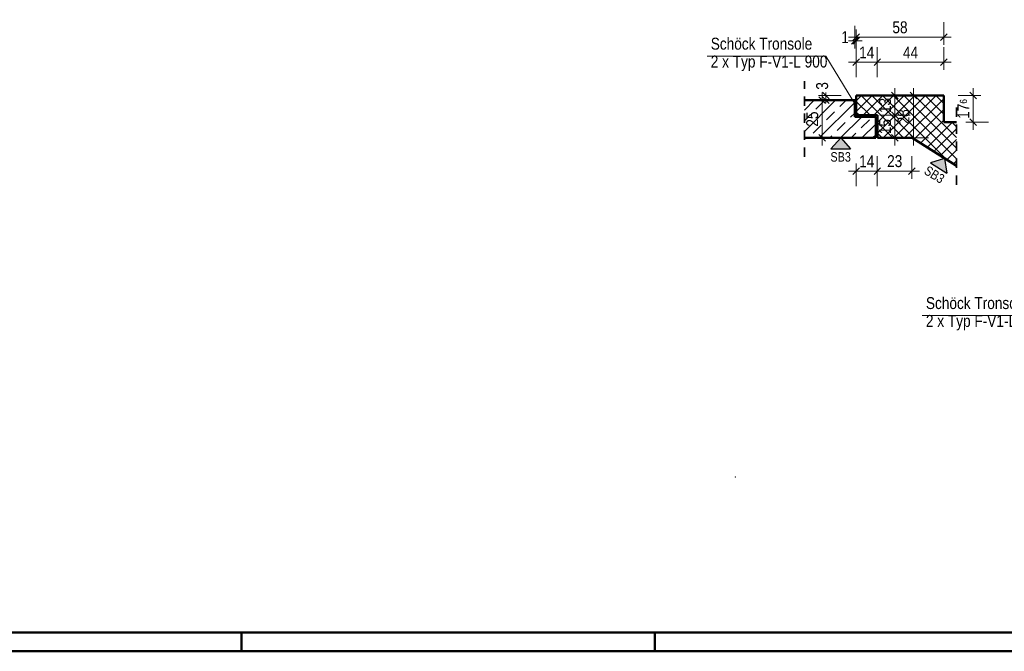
# Model space of a CAD drawing. Header units: millimetres. Extents: x 0 to 60.3, y -32.3 to 42.
# Tile 22 of 57: x 13 to 26.1, y 0 to 8.4. Entities that reach past the tile are written whole.
import ezdxf

# ---------------------------------------------------------------- set-up
doc = ezdxf.new("R2010")
doc.units = ezdxf.units.MM
doc.linetypes.add('HIDDEN', pattern=[0.375, 0.25, -0.125])
doc.layers.add('Schraffuren', color=7, linetype='Continuous', lineweight=20)
doc.styles.add('Arial Narrow', font='ARIALN.TTF')
doc.dimstyles.new('Arch_Strakon_dimstyle', dxfattribs={"dimtxt": 15.75, "dimasz": 1, "dimexe": 1.25, "dimexo": 0.0625, "dimgap": 1, "dimtad": 0, "dimdec": 4, "dimzin": 12, "dimdsep": 46, "dimtxsty": 'Arial Narrow', "dimblk": 'Arrowhead_Tick', "dimsah": 1, "dimcen": 0, "dimse1": 1, "dimse2": 1, "dimclrd": 6, "dimclrt": 2, "dimazin": 0, "dimtfac": 1, "dimtdec": 4, "dimtmove": 0, "dimatfit": 3, "dimldrblk": 'NONE', "dimfxl": 1, "dimtvp": 1, "dimtolj": 1, "dimtzin": 0, "dimlwd": 13, "dimarcsym": 2})

# ---------------------------------------------------------------- blocks, each defined once
blk = doc.blocks.new('Arrowhead_Tick')
at = {"color": 0, "linetype": 'Continuous', "lineweight": -2}
for p, q in [((0, 20), (0, -10)), ((-1, 0), (0, 0)), ((10, 0), (0, 0))]:
    blk.add_line(p, q, dxfattribs=at)
at = {"color": 2, "linetype": 'Continuous', "lineweight": 35}
blk.add_line((4.4, 4.4), (-4.4, -4.4), dxfattribs=at)
blk = doc.blocks.new('*D586')
at = {"layer": 'Defpoints', "color": 0}
for p in [(24.115, 8.08), (24.115, 7.356), (24.095, 7.296)]:
    blk.add_point(p, dxfattribs=at)
at = {"layer": 'Schraffuren', "color": 6, "linetype": 'Continuous', "lineweight": 13}
for p, q in [((24.085, 8.08), (24.075, 8.08)), ((24.095, 8.08), (24.115, 8.08)), ((24.125, 8.08), (24.135, 8.08))]:
    blk.add_line(p, q, dxfattribs=at)
at = {"layer": 'Schraffuren', "color": 6, "lineweight": 13, "xscale": 0.01, "yscale": 0.01, "zscale": 0.01}
blk.add_blockref('Arrowhead_Tick', (24.095, 8.08), dxfattribs=at)
at = {"layer": 'Schraffuren', "color": 6, "lineweight": 13, "xscale": 0.01, "yscale": 0.01, "zscale": 0.01, "rotation": 180}
blk.add_blockref('Arrowhead_Tick', (24.115, 8.08), dxfattribs=at)
at = {"layer": 'Schraffuren', "color": 2, "lineweight": 0, "insert": (23.967, 8.13), "char_height": 0.1575, "attachment_point": 5, "style": 'Arial Narrow'}
blk.add_mtext('\\A1;1', dxfattribs=at)
blk = doc.blocks.new('_None')
blk = doc.blocks.new('*D587')
at = {"layer": 'Defpoints', "color": 0}
for p in [(25.275, 8.13), (24.115, 7.356), (25.275, 7.356)]:
    blk.add_point(p, dxfattribs=at)
at = {"layer": 'Schraffuren', "color": 6, "linetype": 'Continuous', "lineweight": 13}
blk.add_line((24.125, 8.13), (25.265, 8.13), dxfattribs=at)
at = {"layer": 'Schraffuren', "color": 6, "lineweight": 13, "xscale": 0.01, "yscale": 0.01, "zscale": 0.01, "rotation": 180}
blk.add_blockref('Arrowhead_Tick', (24.115, 8.13), dxfattribs=at)
at = {"layer": 'Schraffuren', "color": 6, "lineweight": 13, "xscale": 0.01, "yscale": 0.01, "zscale": 0.01}
blk.add_blockref('Arrowhead_Tick', (25.275, 8.13), dxfattribs=at)
at = {"layer": 'Schraffuren', "color": 2, "lineweight": 0, "insert": (24.695, 8.26), "char_height": 0.1575, "attachment_point": 5, "style": 'Arial Narrow'}
blk.add_mtext('\\A1;58', dxfattribs=at)
blk = doc.blocks.new('*D588')
at = {"layer": 'Defpoints', "color": 0}
for p in [(24.395, 7.799), (24.115, 7.356), (24.395, 7.096)]:
    blk.add_point(p, dxfattribs=at)
at = {"layer": 'Schraffuren', "color": 6, "linetype": 'Continuous', "lineweight": 13}
blk.add_line((24.125, 7.799), (24.385, 7.799), dxfattribs=at)
at = {"layer": 'Schraffuren', "color": 6, "lineweight": 13, "xscale": 0.01, "yscale": 0.01, "zscale": 0.01}
blk.add_blockref('Arrowhead_Tick', (24.395, 7.799), dxfattribs=at)
at = {"layer": 'Schraffuren', "color": 6, "lineweight": 13, "xscale": 0.01, "yscale": 0.01, "zscale": 0.01, "rotation": 180}
blk.add_blockref('Arrowhead_Tick', (24.115, 7.799), dxfattribs=at)
at = {"layer": 'Schraffuren', "color": 2, "lineweight": 0, "insert": (24.255, 7.928), "char_height": 0.1575, "attachment_point": 5, "style": 'Arial Narrow'}
blk.add_mtext('\\A1;14', dxfattribs=at)
blk = doc.blocks.new('*D589')
at = {"layer": 'Defpoints', "color": 0}
for p in [(25.275, 7.799), (25.275, 7.356), (24.395, 7.096)]:
    blk.add_point(p, dxfattribs=at)
at = {"layer": 'Schraffuren', "color": 6, "linetype": 'Continuous', "lineweight": 13}
blk.add_line((24.405, 7.799), (25.265, 7.799), dxfattribs=at)
at = {"layer": 'Schraffuren', "color": 6, "lineweight": 13, "xscale": 0.01, "yscale": 0.01, "zscale": 0.01}
blk.add_blockref('Arrowhead_Tick', (25.275, 7.799), dxfattribs=at)
at = {"layer": 'Schraffuren', "color": 6, "lineweight": 13, "xscale": 0.01, "yscale": 0.01, "zscale": 0.01, "rotation": 180}
blk.add_blockref('Arrowhead_Tick', (24.395, 7.799), dxfattribs=at)
at = {"layer": 'Schraffuren', "color": 2, "lineweight": 0, "insert": (24.835, 7.928), "char_height": 0.1575, "attachment_point": 5, "style": 'Arial Narrow'}
blk.add_mtext('\\A1;44', dxfattribs=at)
blk = doc.blocks.new('*D590')
at = {"layer": 'Defpoints', "color": 0}
for p in [(25.275, 7.356), (25.665, 7.356), (25.275, 7.004)]:
    blk.add_point(p, dxfattribs=at)
at = {"layer": 'Schraffuren', "color": 6, "linetype": 'Continuous', "lineweight": 13}
blk.add_line((25.665, 7.014), (25.665, 7.346), dxfattribs=at)
at = {"layer": 'Schraffuren', "color": 6, "lineweight": 13, "xscale": 0.01, "yscale": 0.01, "zscale": 0.01}
for p, rotation in [((25.665, 7.356), 90), ((25.665, 7.004), 270)]:
    blk.add_blockref('Arrowhead_Tick', p, dxfattribs=dict(at, rotation=rotation))
at = {"layer": 'Schraffuren', "color": 2, "lineweight": 0, "insert": (25.536, 7.18), "char_height": 0.1575, "attachment_point": 5, "rotation": 90, "style": 'Arial Narrow'}
blk.add_mtext('\\A1;17{\\A1;\\H.6x;\\S6;}', dxfattribs=at)
blk = doc.blocks.new('*D591')
at = {"layer": 'Defpoints', "color": 0}
for p in [(24.115, 7.096), (24.395, 6.796), (24.395, 6.357)]:
    blk.add_point(p, dxfattribs=at)
at = {"layer": 'Schraffuren', "color": 6, "linetype": 'Continuous', "lineweight": 13}
blk.add_line((24.125, 6.357), (24.385, 6.357), dxfattribs=at)
at = {"layer": 'Schraffuren', "color": 6, "lineweight": 13, "xscale": 0.01, "yscale": 0.01, "zscale": 0.01}
blk.add_blockref('Arrowhead_Tick', (24.395, 6.357), dxfattribs=at)
at = {"layer": 'Schraffuren', "color": 6, "lineweight": 13, "xscale": 0.01, "yscale": 0.01, "zscale": 0.01, "rotation": 180}
blk.add_blockref('Arrowhead_Tick', (24.115, 6.357), dxfattribs=at)
at = {"layer": 'Schraffuren', "color": 2, "lineweight": 0, "insert": (24.255, 6.487), "char_height": 0.1575, "attachment_point": 5, "style": 'Arial Narrow'}
blk.add_mtext('\\A1;14', dxfattribs=at)
blk = doc.blocks.new('*D592')
at = {"layer": 'Defpoints', "color": 0}
for p in [(24.395, 6.796), (24.854, 6.796), (24.854, 6.357)]:
    blk.add_point(p, dxfattribs=at)
at = {"layer": 'Schraffuren', "color": 6, "linetype": 'Continuous', "lineweight": 13}
blk.add_line((24.405, 6.357), (24.844, 6.357), dxfattribs=at)
at = {"layer": 'Schraffuren', "color": 6, "lineweight": 13, "xscale": 0.01, "yscale": 0.01, "zscale": 0.01}
blk.add_blockref('Arrowhead_Tick', (24.854, 6.357), dxfattribs=at)
at = {"layer": 'Schraffuren', "color": 6, "lineweight": 13, "xscale": 0.01, "yscale": 0.01, "zscale": 0.01, "rotation": 180}
blk.add_blockref('Arrowhead_Tick', (24.395, 6.357), dxfattribs=at)
at = {"layer": 'Schraffuren', "color": 2, "lineweight": 0, "insert": (24.625, 6.488), "char_height": 0.1575, "attachment_point": 5, "style": 'Arial Narrow'}
blk.add_mtext('\\A1;23', dxfattribs=at)
blk = doc.blocks.new('*D603')
at = {"layer": 'Defpoints', "color": 0}
for p in [(24.395, 7.096), (24.628, 7.096), (24.395, 6.796)]:
    blk.add_point(p, dxfattribs=at)
at = {"layer": 'Schraffuren', "color": 6, "linetype": 'Continuous', "lineweight": 13}
blk.add_line((24.628, 6.806), (24.628, 7.086), dxfattribs=at)
at = {"layer": 'Schraffuren', "color": 6, "lineweight": 13, "xscale": 0.01, "yscale": 0.01, "zscale": 0.01}
for p, rotation in [((24.628, 7.096), 90), ((24.628, 6.796), 270)]:
    blk.add_blockref('Arrowhead_Tick', p, dxfattribs=dict(at, rotation=rotation))
at = {"layer": 'Schraffuren', "color": 2, "lineweight": 0, "insert": (24.498, 6.946), "char_height": 0.1575, "attachment_point": 5, "rotation": 90, "style": 'Arial Narrow'}
blk.add_mtext('\\A1;15', dxfattribs=at)
blk = doc.blocks.new('*D604')
at = {"layer": 'Defpoints', "color": 0}
for p in [(24.115, 7.356), (24.628, 7.356), (24.395, 7.096)]:
    blk.add_point(p, dxfattribs=at)
at = {"layer": 'Schraffuren', "color": 6, "linetype": 'Continuous', "lineweight": 13}
blk.add_line((24.628, 7.106), (24.628, 7.346), dxfattribs=at)
at = {"layer": 'Schraffuren', "color": 6, "lineweight": 13, "xscale": 0.01, "yscale": 0.01, "zscale": 0.01}
for p, rotation in [((24.628, 7.356), 90), ((24.628, 7.096), 270)]:
    blk.add_blockref('Arrowhead_Tick', p, dxfattribs=dict(at, rotation=rotation))
at = {"layer": 'Schraffuren', "color": 2, "lineweight": 0, "insert": (24.498, 7.226), "char_height": 0.1575, "attachment_point": 5, "rotation": 90, "style": 'Arial Narrow'}
blk.add_mtext('\\A1;13', dxfattribs=at)
blk = doc.blocks.new('*D605')
at = {"layer": 'Defpoints', "color": 0}
for p in [(24.873, 7.356), (25.275, 7.356), (24.854, 6.796)]:
    blk.add_point(p, dxfattribs=at)
at = {"layer": 'Schraffuren', "color": 6, "linetype": 'Continuous', "lineweight": 13}
blk.add_line((24.873, 6.806), (24.873, 7.346), dxfattribs=at)
at = {"layer": 'Schraffuren', "color": 6, "lineweight": 13, "xscale": 0.01, "yscale": 0.01, "zscale": 0.01}
for p, rotation in [((24.873, 7.356), 90), ((24.873, 6.796), 270)]:
    blk.add_blockref('Arrowhead_Tick', p, dxfattribs=dict(at, rotation=rotation))
at = {"layer": 'Schraffuren', "color": 2, "lineweight": 0, "insert": (24.743, 7.076), "char_height": 0.1575, "attachment_point": 5, "rotation": 90, "style": 'Arial Narrow'}
blk.add_mtext('\\A1;28', dxfattribs=at)
blk = doc.blocks.new('*D606')
at = {"layer": 'Defpoints', "color": 0}
for p in [(23.429, 7.296), (23.665, 7.296), (23.429, 6.796)]:
    blk.add_point(p, dxfattribs=at)
at = {"layer": 'Schraffuren', "color": 6, "linetype": 'Continuous', "lineweight": 13}
blk.add_line((23.665, 6.806), (23.665, 7.286), dxfattribs=at)
at = {"layer": 'Schraffuren', "color": 6, "lineweight": 13, "xscale": 0.01, "yscale": 0.01, "zscale": 0.01}
for p, rotation in [((23.665, 7.296), 90), ((23.665, 6.796), 270)]:
    blk.add_blockref('Arrowhead_Tick', p, dxfattribs=dict(at, rotation=rotation))
at = {"layer": 'Schraffuren', "color": 2, "lineweight": 0, "insert": (23.534, 7.046), "char_height": 0.1575, "attachment_point": 5, "rotation": 90, "style": 'Arial Narrow'}
blk.add_mtext('\\A1;25', dxfattribs=at)
blk = doc.blocks.new('*D607')
at = {"layer": 'Defpoints', "color": 0}
for p in [(23.715, 7.356), (24.115, 7.356), (23.429, 7.296)]:
    blk.add_point(p, dxfattribs=at)
at = {"layer": 'Schraffuren', "color": 6, "linetype": 'Continuous', "lineweight": 13}
for p, q in [((23.715, 7.366), (23.715, 7.376)), ((23.715, 7.296), (23.715, 7.356)), ((23.715, 7.286), (23.715, 7.276))]:
    blk.add_line(p, q, dxfattribs=at)
at = {"layer": 'Schraffuren', "color": 6, "lineweight": 13, "xscale": 0.01, "yscale": 0.01, "zscale": 0.01}
for p, rotation in [((23.715, 7.296), 90), ((23.715, 7.356), 270)]:
    blk.add_blockref('Arrowhead_Tick', p, dxfattribs=dict(at, rotation=rotation))
at = {"layer": 'Schraffuren', "color": 2, "lineweight": 0, "insert": (23.665, 7.485), "char_height": 0.1575, "attachment_point": 5, "rotation": 90, "style": 'Arial Narrow'}
blk.add_mtext('\\A1;3', dxfattribs=at)

msp = doc.modelspace()

# ---------------------------------------------------------------- hatches: boundary and pattern name
at = {"lineweight": 35, "true_color": 0x80ff80}
for points in [[(23.910204, 6.796424), (24.039066, 6.649991), (23.781342, 6.649991)], [(25.283962, 6.523692), (25.316342, 6.331339), (25.097287, 6.467119)]]:
    msp.add_hatch(color=91, dxfattribs=at).paths.add_polyline_path(points)
at = {"layer": 'Schraffuren', "lineweight": 13}
h = msp.add_hatch(dxfattribs=at)
h.set_pattern_fill('FT', color=6, scale=0.01, angle=45, style=0, pattern_type=2)
h.set_pattern_definition([(45, (0, 0), (-0.07071068, 0.07071068), []), (135, (0, 0), (-0.07071068, -0.07071068), [])])
h.paths.add_polyline_path([(24.854476, 6.796424), (25.44386, 6.425949), (25.44386, 7.004424), (25.275205, 7.004424), (25.275205, 7.356424), (24.115205, 7.356424), (24.115205, 7.096424), (24.395205, 7.096424), (24.395205, 6.796424)])
h = msp.add_hatch(dxfattribs=at)
h.set_pattern_fill('bB', color=6, scale=0.01, angle=45, style=0, pattern_type=2)
h.set_pattern_definition([(45, (0, 0), (-0.1414214, 0.1414214), [0.15, -0.1]), (45, (-0.07071, 0.07071), (-0.1414214, 0.1414214), [])])
h.paths.add_polyline_path([(24.375205, 6.796424), (24.375205, 7.076424), (24.095205, 7.076424), (24.095205, 7.296424), (23.42856, 7.296424), (23.42856, 6.796424)])

# ---------------------------------------------------------------- linework, layer by layer
at = {"color": 5, "linetype": 'Continuous', "lineweight": 18}
for p, q in [((22.141421, 7.877931), (23.713925, 7.877931)), ((24.990543, 4.444185), (26.563047, 4.444185))]:
    msp.add_line(p, q, dxfattribs=at)
at = {"color": 2, "linetype": 'HIDDEN', "lineweight": 35, "ltscale": 0.5}
for p, q in [((23.42856, 6.546424), (23.42856, 7.546424)), ((25.44386, 6.175949), (25.44386, 7.254424))]:
    msp.add_line(p, q, dxfattribs=at)
at = {"color": 4, "linetype": 'Continuous', "lineweight": 50}
for p, q in [((25.275205, 7.356424), (24.115205, 7.356424)), ((24.115205, 7.096424), (24.115205, 7.356424)), ((25.275205, 7.004424), (25.275205, 7.356424)), ((24.095205, 7.296424), (23.42856, 7.296424)), ((24.095205, 7.076424), (24.095205, 7.296424)), ((24.375205, 7.076424), (24.095205, 7.076424)), ((24.395205, 7.096424), (24.115205, 7.096424)), ((24.375205, 6.796424), (24.375205, 7.076424)), ((24.395205, 6.796424), (24.395205, 7.096424)), ((25.44386, 7.004424), (25.275205, 7.004424)), ((24.375205, 6.796424), (23.42856, 6.796424)), ((24.854476, 6.796424), (24.395205, 6.796424)), ((24.854476, 6.796424), (25.44386, 6.425949)), ((1, 0.25), (59.2, 0.25)), ((0, 0), (59.45, 0))]:
    msp.add_line(p, q, dxfattribs=at)
at = {"color": 3, "linetype": 'Continuous', "lineweight": 25}
for p, q in [((23.910204, 6.796424), (23.781342, 6.649991)), ((23.910204, 6.796424), (24.039066, 6.649991)), ((23.781342, 6.649991), (24.039066, 6.649991)), ((25.283962, 6.523692), (25.097287, 6.467119)), ((25.283962, 6.523692), (25.316342, 6.331339)), ((25.097287, 6.467119), (25.316342, 6.331339))]:
    msp.add_line(p, q, dxfattribs=at)
at = {"color": 4, "linetype": 'Continuous', "lineweight": 50, "ltscale": 0.5}
for p, q in [((15.975, 0), (15.975, 0.25)), ((21.45, 0), (21.45, 0.25))]:
    msp.add_line(p, q, dxfattribs=at)
at = {"color": 9, "linetype": 'Continuous', "lineweight": 0}
msp.add_circle((22.514862, 2.307436), 0.00222, dxfattribs=at)
at = {"layer": 'Schraffuren', "color": 5, "linetype": 'Continuous', "lineweight": 18}
msp.add_line((23.713925, 7.877931), (24.120943, 7.211903), dxfattribs=at)

# ---------------------------------------------------------------- texts
at = {"color": 3, "lineweight": 25, "style": 'Arial Narrow'}
msp.add_text('SB3', height=0.125, dxfattribs=at).set_placement((23.773972, 6.482973))
msp.add_text('SB3', height=0.125, rotation=328.207657, dxfattribs=at).set_placement((25.003031, 6.329043))
at = {"color": 2, "lineweight": 35, "char_height": 0.1575, "attachment_point": 7, "line_spacing_factor": 0.9, "style": 'Arial Narrow'}
for insert in [(22.18946, 7.68111), (25.038582, 4.247364)]:
    msp.add_mtext('Schöck Tronsole{\\P}2 x Typ F-V1-L 900', dxfattribs=dict(at, insert=insert))

# ---------------------------------------------------------------- dimensions: what is measured, and where the dimension line sits
at = {"layer": 'Schraffuren', "lineweight": 0}
for base, p1, p2, text, override, picture, middle in [((25.275205, 8.129966), (24.115205, 7.356424), (25.275205, 7.356424), '58', {"dimscale": 0.01, "dimtxt": 15.75, "dimasz": 1, "dimgap": 5, "dimtad": 1, "dimjust": 0, "dimtih": 0, "dimtoh": 0, "dimdec": 3, "dimdsep": 46, "dimtxsty": 'Arial Narrow', "dimclrd": 6, "dimclrt": 2, "dimtix": 1, "dimtofl": 255, "dimtmove": 0, "dimatfit": 2, "dimfxl": 0, "dimfxlon": 0, "dimtvp": 31.746032, "dimlwd": 13}, '*D587', (24.695205, 8.129966)), ((24.115205, 8.079966), (24.095205, 7.296424), (24.115205, 7.356424), '1', {"dimscale": 0.01, "dimtxt": 15.75, "dimasz": 1, "dimgap": 5, "dimtad": 1, "dimjust": 0, "dimtih": 0, "dimtoh": 0, "dimdec": 3, "dimdsep": 46, "dimtxsty": 'Arial Narrow', "dimclrd": 6, "dimclrt": 2, "dimtix": 0, "dimtofl": 255, "dimtmove": 2, "dimatfit": 2, "dimfxl": 0, "dimfxlon": 0, "dimtvp": 31.746032, "dimlwd": 13}, '*D586', (23.966842, 8.129966)), ((24.395205, 7.799156), (24.115205, 7.356424), (24.395205, 7.096424), '14', {"dimscale": 0.01, "dimtxt": 15.75, "dimasz": 1, "dimgap": 5, "dimtad": 1, "dimjust": 0, "dimtih": 0, "dimtoh": 0, "dimdec": 3, "dimdsep": 46, "dimtxsty": 'Arial Narrow', "dimclrd": 6, "dimclrt": 2, "dimtix": 1, "dimtofl": 255, "dimtmove": 0, "dimatfit": 2, "dimfxl": 0, "dimfxlon": 0, "dimtvp": 31.746032, "dimlwd": 13}, '*D588', (24.255205, 7.799156)), ((25.275205, 7.799156), (24.395205, 7.096424), (25.275205, 7.356424), '44', {"dimscale": 0.01, "dimtxt": 15.75, "dimasz": 1, "dimgap": 5, "dimtad": 1, "dimjust": 0, "dimtih": 0, "dimtoh": 0, "dimdec": 3, "dimdsep": 46, "dimtxsty": 'Arial Narrow', "dimclrd": 6, "dimclrt": 2, "dimtix": 1, "dimtofl": 255, "dimtmove": 0, "dimatfit": 2, "dimfxl": 0, "dimfxlon": 0, "dimtvp": 31.746032, "dimlwd": 13}, '*D589', (24.835205, 7.799156)), ((24.395205, 6.357436), (24.115205, 7.096424), (24.395205, 6.796424), '14', {"dimscale": 0.01, "dimtxt": 15.75, "dimasz": 1, "dimgap": 5, "dimtad": 1, "dimjust": 0, "dimtih": 0, "dimtoh": 0, "dimdec": 3, "dimdsep": 46, "dimtxsty": 'Arial Narrow', "dimclrd": 6, "dimclrt": 2, "dimtix": 1, "dimtofl": 255, "dimtmove": 0, "dimatfit": 2, "dimfxl": 0, "dimfxlon": 0, "dimtvp": 31.746032, "dimlwd": 13}, '*D591', (24.255205, 6.357436)), ((24.854476, 6.357436), (24.395205, 6.796424), (24.854476, 6.796424), '23', {"dimscale": 0.01, "dimtxt": 15.75, "dimasz": 1, "dimgap": 5, "dimtad": 1, "dimjust": 0, "dimtih": 0, "dimtoh": 0, "dimdec": 3, "dimdsep": 46, "dimtxsty": 'Arial Narrow', "dimclrd": 6, "dimclrt": 2, "dimtix": 1, "dimtofl": 255, "dimtmove": 0, "dimatfit": 2, "dimfxl": 0, "dimfxlon": 0, "dimtvp": 31.746032, "dimlwd": 13}, '*D592', (24.62484, 6.357436))]:
    dim = msp.add_linear_dim(base=base, p1=p1, p2=p2, text=text, dimstyle='Arch_Strakon_dimstyle', override=override, dxfattribs=at)
    dim.commit()
    dim.dimension.update_dxf_attribs({"geometry": picture, "text_midpoint": middle, "dimtype": 160})
for base, p1, p2, text, override, picture, middle in [((23.714862, 7.356424), (23.42856, 7.296424), (24.115205, 7.356424), '3', {"dimscale": 0.01, "dimtxt": 15.75, "dimasz": 1, "dimgap": 5, "dimtad": 1, "dimjust": 4, "dimtih": 0, "dimtoh": 0, "dimdec": 3, "dimdsep": 46, "dimtxsty": 'Arial Narrow', "dimclrd": 6, "dimclrt": 2, "dimtix": 0, "dimtofl": 255, "dimtmove": 2, "dimatfit": 2, "dimfxl": 0, "dimfxlon": 0, "dimtvp": 31.746032, "dimlwd": 13}, '*D607', (23.664862, 7.484787)), ((24.628412, 7.356424), (24.395205, 7.096424), (24.115205, 7.356424), '13', {"dimscale": 0.01, "dimtxt": 15.75, "dimasz": 1, "dimgap": 5, "dimtad": 1, "dimjust": 0, "dimtih": 0, "dimtoh": 0, "dimdec": 3, "dimdsep": 46, "dimtxsty": 'Arial Narrow', "dimclrd": 6, "dimclrt": 2, "dimtix": 1, "dimtofl": 255, "dimtmove": 0, "dimatfit": 2, "dimfxl": 0, "dimfxlon": 0, "dimtvp": 31.746032, "dimlwd": 13}, '*D604', (24.628412, 7.226424)), ((24.873138, 7.356424), (24.854476, 6.796424), (25.275205, 7.356424), '28', {"dimscale": 0.01, "dimtxt": 15.75, "dimasz": 1, "dimgap": 5, "dimtad": 1, "dimjust": 0, "dimtih": 0, "dimtoh": 0, "dimdec": 3, "dimdsep": 46, "dimtxsty": 'Arial Narrow', "dimclrd": 6, "dimclrt": 2, "dimtix": 1, "dimtofl": 255, "dimtmove": 0, "dimatfit": 2, "dimfxl": 0, "dimfxlon": 0, "dimtvp": 31.746032, "dimlwd": 13}, '*D605', (24.873138, 7.076424)), ((25.664862, 7.356424), (25.275205, 7.004424), (25.275205, 7.356424), '17{\\A1;\\H.6x;\\S6;}', {"dimscale": 0.01, "dimtxt": 15.75, "dimasz": 1, "dimgap": 5, "dimtad": 1, "dimjust": 0, "dimtih": 0, "dimtoh": 0, "dimdec": 3, "dimdsep": 46, "dimtxsty": 'Arial Narrow', "dimclrd": 6, "dimclrt": 2, "dimtix": 1, "dimtofl": 255, "dimtmove": 0, "dimatfit": 2, "dimfxl": 0, "dimfxlon": 0, "dimtvp": 31.746032, "dimlwd": 13}, '*D590', (25.664862, 7.180424)), ((23.664862, 7.296424), (23.42856, 6.796424), (23.42856, 7.296424), '25', {"dimscale": 0.01, "dimtxt": 15.75, "dimasz": 1, "dimgap": 5, "dimtad": 1, "dimjust": 0, "dimtih": 0, "dimtoh": 0, "dimdec": 3, "dimdsep": 46, "dimtxsty": 'Arial Narrow', "dimclrd": 6, "dimclrt": 2, "dimtix": 1, "dimtofl": 255, "dimtmove": 0, "dimatfit": 2, "dimfxl": 0, "dimfxlon": 0, "dimtvp": 31.746032, "dimlwd": 13}, '*D606', (23.664862, 7.046424)), ((24.628412, 7.096424), (24.395205, 6.796424), (24.395205, 7.096424), '15', {"dimscale": 0.01, "dimtxt": 15.75, "dimasz": 1, "dimgap": 5, "dimtad": 1, "dimjust": 0, "dimtih": 0, "dimtoh": 0, "dimdec": 3, "dimdsep": 46, "dimtxsty": 'Arial Narrow', "dimclrd": 6, "dimclrt": 2, "dimtix": 1, "dimtofl": 255, "dimtmove": 0, "dimatfit": 2, "dimfxl": 0, "dimfxlon": 0, "dimtvp": 31.746032, "dimlwd": 13}, '*D603', (24.628412, 6.946424))]:
    dim = msp.add_linear_dim(base=base, p1=p1, p2=p2, angle=90, text=text, dimstyle='Arch_Strakon_dimstyle', override=override, dxfattribs=at)
    dim.commit()
    dim.dimension.update_dxf_attribs({"geometry": picture, "text_midpoint": middle, "dimtype": 160})

doc.saveas('drawing.dxf')
